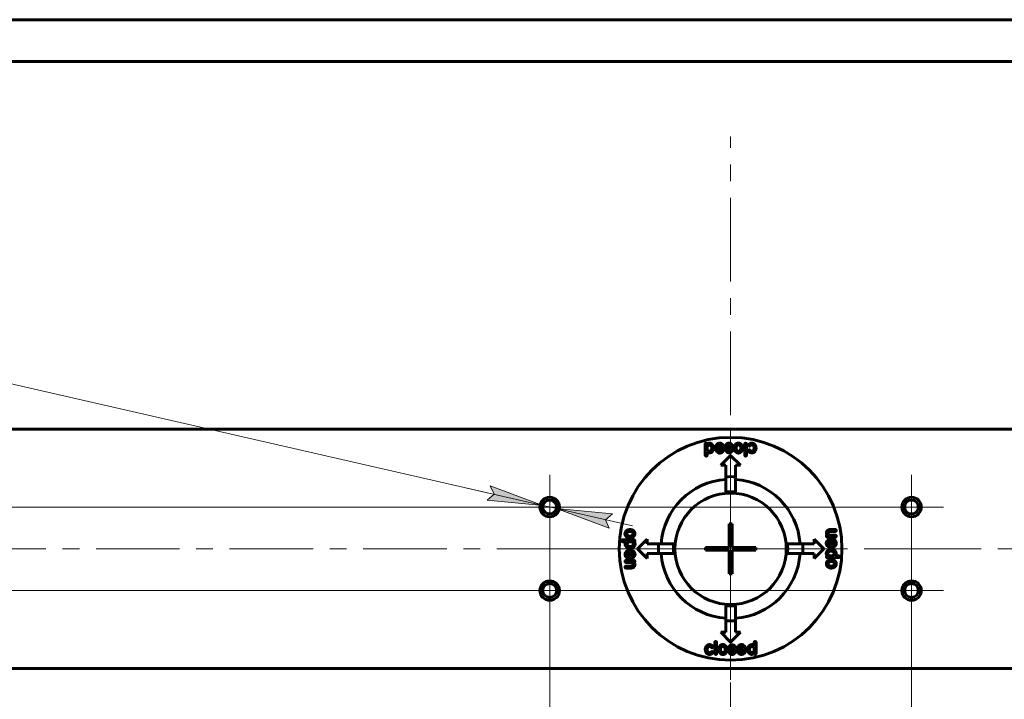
# Model space of a CAD drawing. Header units: millimetres. Extents: x 0 to 841, y 0 to 594.
# Tile 4 of 26: x 183 to 271, y 112 to 173. Entities that reach past the tile are written whole.
import ezdxf

# ---------------------------------------------------------------- set-up
doc = ezdxf.new("R2010")
doc.units = ezdxf.units.MM
for name, pattern in [('K5LT_AXLED', [12, 7.5, -1.5, 1.5, -1.5]), ('K5LT_BASIC', [0]), ('K5LT_THIN', [0])]:
    doc.linetypes.add(name, pattern=pattern)
doc.layers.add('Системный слой', color=7, linetype='Continuous')
doc.layers.add('Системный слой (1)', color=251, linetype='Continuous', true_color=0x6c6c6c)
doc.styles.add('KDIMTEXTSTYLE', font='txt', dxfattribs={"width": 0.96, "oblique": 15, "height": 5})
doc.styles.add('KTEXTSTYLE', font='txt', dxfattribs={"width": 0.96, "height": 5})
doc.dimstyles.new('KDIMSTYLE (0.25)', dxfattribs={"dimtxt": 5, "dimasz": 1, "dimexe": 2, "dimexo": 0, "dimgap": 1, "dimtad": 1, "dimlfac": 4, "dimtxsty": 'KDIMTEXTSTYLE', "dimsah": 1, "dimcen": 0, "dimdle": 1, "dimadec": 0, "dimazin": 0, "dimtfac": 0.667, "dimtmove": 0, "dimatfit": 3, "dimfxl": 1, "dimtvp": 1, "dimtolj": 1, "dimtzin": 0, "dimarcsym": 0})

# ---------------------------------------------------------------- blocks, each defined once
blk = doc.blocks.new('U60')
at = {"layer": 'Системный слой (1)', "color": 30, "linetype": 'K5LT_AXLED', "lineweight": 18, "true_color": 0xff8000}
for q in [(230.19, 130.954), (227.315, 121.454), (233.065, 121.454), (230.19, 118.579)]:
    blk.add_line((230.19, 121.454), q, dxfattribs=at)
blk = doc.blocks.new('U61')
at = {"layer": 'Системный слой (1)', "color": 30, "linetype": 'K5LT_AXLED', "lineweight": 18, "true_color": 0xff8000}
for q in [(230.19, 131.829), (227.315, 128.954), (252.19, 128.954), (230.19, 126.079)]:
    blk.add_line((230.19, 128.954), q, dxfattribs=at)
blk = doc.blocks.new('U62')
at = {"layer": 'Системный слой (1)', "color": 30, "linetype": 'K5LT_AXLED', "lineweight": 18, "true_color": 0xff8000}
for q in [(246.44, 162.204), (226.065, 125.204), (266.815, 125.204), (246.44, 81.704)]:
    blk.add_line((246.44, 125.204), q, dxfattribs=at)
blk = doc.blocks.new('U63')
at = {"layer": 'Системный слой (1)', "color": 30, "linetype": 'K5LT_AXLED', "lineweight": 18, "true_color": 0xff8000}
for q in [(262.69, 124.329), (240.69, 121.454), (265.565, 121.454), (262.69, 118.579)]:
    blk.add_line((262.69, 121.454), q, dxfattribs=at)
blk = doc.blocks.new('U64')
at = {"layer": 'Системный слой (1)', "color": 30, "linetype": 'K5LT_AXLED', "lineweight": 18, "true_color": 0xff8000}
for q in [(262.69, 131.829), (259.815, 128.954), (265.565, 128.954), (262.69, 119.454)]:
    blk.add_line((262.69, 128.954), q, dxfattribs=at)
blk = doc.blocks.new('D9')
at = {"layer": 'Системный слой (1)'}
for points in [[(229.58, 129.094), (224.853, 130.85), (225.194, 130.097), (224.559, 129.566)], [(235.186, 127.812), (235.82, 128.342), (230.799, 128.815), (235.526, 127.059)]]:
    blk.add_hatch(color=7, dxfattribs=at).paths.add_polyline_path(points)
at = {"layer": 'Системный слой (1)', "color": 7, "linetype": 'K5LT_THIN', "lineweight": 18}
for p, q in [((127.412, 152.454), (96.854, 152.454)), ((229.58, 129.094), (127.412, 152.454)), ((229.58, 129.094), (222.756, 130.654)), ((225.194, 130.097), (224.559, 129.566)), ((229.58, 129.094), (224.853, 130.85)), ((224.853, 130.85), (225.194, 130.097)), ((224.559, 129.566), (229.58, 129.094)), ((230.799, 128.815), (229.58, 129.094)), ((230.799, 128.815), (235.526, 127.059)), ((235.82, 128.342), (230.799, 128.815)), ((230.799, 128.815), (237.623, 127.255)), ((235.186, 127.812), (235.82, 128.342)), ((235.526, 127.059), (235.186, 127.812))]:
    blk.add_line(p, q, dxfattribs=at)
blk.add_wipeout([(98.854, 153.454), (98.854, 160.836), (124.35, 160.836), (124.35, 153.454)]).dxf.layer = 'Системный слой (1)'
at = {"layer": 'Системный слой (1)', "color": 7, "char_height": 5, "attachment_point": 1, "style": 'KTEXTSTYLE'}
for s, insert in [('\\fArial|b0|c204|p34;\\H5.0;\\W1.000;\\Q15;\\fGOST Type AU|b0|i0|c204|p34;\\Q15;\\W0.960;4 отв. ', (98.854, 160.042)), ('\\fArial|b0|c204|p34;\\H5.0;\\W1.000;\\Q15;\\fGOST Type AU|b0|i0|c204|p34;\\Q15;\\W0.960;M', (116.845, 160.042)), ('\\fArial|b0|c204|p34;\\H5.0;\\W1.000;\\Q15;\\fGOST Type AU|b0|i0|c204|p34;\\Q15;\\W0.960;5', (120.814, 160.042))]:
    blk.add_mtext(s, dxfattribs=dict(at, insert=insert))
blk = doc.blocks.new('KDIMARROW_01')
at = {"layer": 'Системный слой'}
blk.add_hatch(color=0, dxfattribs=at).paths.add_polyline_path([(0, 0), (-5, 0.658), (-4.5, 0), (-5, -0.658)])
at = {"layer": 'Системный слой', "color": 0, "linetype": 'K5LT_THIN', "lineweight": 18}
for p, q in [((-4.5, 0), (-5, 0.658)), ((-5, 0.658), (0, 0)), ((0, 0), (-5, -0.658)), ((-5, -0.658), (-4.5, 0))]:
    blk.add_line(p, q, dxfattribs=at)
at = {"layer": 'Системный слой (1)', "color": 0, "linetype": 'K5LT_THIN', "lineweight": 18}
blk.add_line((696.625, 287.981), (696.375, 287.981), dxfattribs=at)
blk = doc.blocks.new('D10')
at = {"layer": 'Системный слой (1)'}
blk.add_hatch(color=7, dxfattribs=at).paths.add_polyline_path([(122.821, 116.454), (122.163, 121.454), (121.505, 116.454), (122.163, 116.954)])
at = {"layer": 'Системный слой (1)', "color": 7, "linetype": 'K5LT_THIN', "lineweight": 18}
for p, q in [((122.163, 128.954), (122.163, 143.86)), ((122.163, 128.954), (122.163, 135.954)), ((122.163, 128.954), (122.821, 133.954)), ((122.821, 133.954), (122.163, 133.454)), ((262.69, 128.954), (120.163, 128.954)), ((122.163, 128.954), (122.163, 121.454)), ((262.69, 121.454), (120.163, 121.454)), ((122.163, 121.454), (121.505, 116.454)), ((122.821, 116.454), (122.163, 121.454)), ((122.163, 121.454), (122.163, 114.454)), ((121.505, 116.454), (122.163, 116.954)), ((122.163, 116.954), (122.821, 116.454))]:
    blk.add_line(p, q, dxfattribs=at)
blk.add_wipeout([(121.163, 133.954), (113.781, 133.954), (113.781, 141.543), (121.163, 141.543)]).dxf.layer = 'Системный слой (1)'
at = {"layer": 'Системный слой (1)'}
blk.add_hatch(color=7, dxfattribs=at).paths.add_polyline_path([(122.163, 128.954), (122.821, 133.954), (122.163, 133.454), (121.505, 133.954)])
at = {"layer": 'Системный слой (1)', "color": 7, "linetype": 'K5LT_THIN', "lineweight": 18}
for p, q in [((122.163, 133.454), (121.505, 133.954)), ((121.505, 133.954), (122.163, 128.954))]:
    blk.add_line(p, q, dxfattribs=at)
at = {"layer": 'Системный слой (1)', "color": 7, "insert": (114.576, 133.954), "char_height": 5, "attachment_point": 1, "rotation": 90, "style": 'KTEXTSTYLE'}
blk.add_mtext('\\fArial|b0|c204|p34;\\H5.0;\\W1.000;\\Q15;\\fGOST Type AU|b0|i0|c204|p34;\\Q15;\\W0.960;30', dxfattribs=at)
blk = doc.blocks.new('D11')
at = {"layer": 'Системный слой (1)'}
for points in [[(235.19, 60.334), (234.69, 60.992), (235.19, 61.65), (230.19, 60.992)], [(262.69, 60.992), (257.69, 61.65), (258.19, 60.992), (257.69, 60.334)]]:
    blk.add_hatch(color=7, dxfattribs=at).paths.add_polyline_path(points)
at = {"layer": 'Системный слой (1)', "color": 7, "linetype": 'K5LT_THIN', "lineweight": 18}
for p, q in [((230.19, 121.454), (230.19, 58.992)), ((262.69, 121.454), (262.69, 58.992)), ((230.19, 60.992), (235.19, 61.65)), ((235.19, 61.65), (234.69, 60.992)), ((258.19, 60.992), (257.69, 61.65)), ((257.69, 61.65), (262.69, 60.992)), ((235.19, 60.334), (230.19, 60.992)), ((230.19, 60.992), (262.69, 60.992)), ((234.69, 60.992), (235.19, 60.334)), ((262.69, 60.992), (257.69, 60.334)), ((257.69, 60.334), (258.19, 60.992))]:
    blk.add_line(p, q, dxfattribs=at)
blk.add_wipeout([(241.429, 61.992), (241.429, 69.374), (251.05, 69.374), (251.05, 61.992)]).dxf.layer = 'Системный слой (1)'
at = {"layer": 'Системный слой (1)', "color": 7, "insert": (241.429, 68.579), "char_height": 5, "attachment_point": 1, "style": 'KTEXTSTYLE'}
blk.add_mtext('\\fArial|b0|c204|p34;\\H5.0;\\W1.000;\\Q15;\\fGOST Type AU|b0|i0|c204|p34;\\Q15;\\W0.960;130', dxfattribs=at)
blk = doc.blocks.new('U65')
at = {"layer": 'Системный слой (1)', "color": 30, "linetype": 'K5LT_AXLED', "lineweight": 18, "true_color": 0xff8000}
for q in [(246.44, 132.204), (239.44, 125.204), (253.44, 125.204), (246.44, 118.204)]:
    blk.add_line((246.44, 125.204), q, dxfattribs=at)

msp = doc.modelspace()

# ---------------------------------------------------------------- linework, layer by layer
at = {"layer": 'Системный слой (1)', "color": 150, "linetype": 'K5LT_BASIC', "lineweight": 60, "true_color": 0x0080ff}
for p, q in [((347.6647, 172.7043), (145.2147, 172.7043)), ((347.6647, 168.9543), (145.2147, 168.9543)), ((347.6647, 135.9543), (145.2147, 135.9543)), ((244.1594, 133.6017), (244.15, 134.5865)), ((245.1443, 134.4689), (245.1443, 134.4774)), ((246.1659, 134.4373), (246.1659, 134.4143)), ((247.1183, 134.526), (247.1635, 134.526)), ((247.6998, 133.6111), (247.6998, 134.6087)), ((247.8618, 134.6002), (247.8618, 133.6247)), ((248.1342, 134.4271), (248.1163, 134.4271)), ((248.3047, 134.6923), (248.3499, 134.6923)), ((248.3772, 134.5345), (248.332, 134.5345)), ((244.3299, 133.8763), (244.3257, 133.8669)), ((244.3257, 133.8669), (244.3257, 133.6017)), ((244.3299, 134.2045), (244.3299, 134.2762)), ((244.7392, 134.2804), (244.7392, 134.254)), ((244.9149, 134.2625), (244.9149, 134.2489)), ((245.1127, 134.1176), (245.0991, 134.2259)), ((245.2338, 134.4015), (245.2116, 134.4015)), ((245.2389, 134.3154), (245.661, 134.3205)), ((245.2747, 134.1363), (245.279, 134.1449)), ((245.4589, 133.7944), (245.4316, 133.7944)), ((245.4947, 133.9607), (245.4589, 133.9607)), ((245.5647, 132.7043), (246.4397, 133.5793)), ((245.661, 134.1449), (245.6567, 134.1227)), ((245.661, 134.3205), (245.661, 134.3248)), ((246.0303, 134.0008), (246.0303, 134.028)), ((246.0934, 134.0775), (246.107, 134.0775)), ((246.4259, 134.0417), (246.4259, 134.0502)), ((246.4397, 133.5793), (247.3147, 132.7043)), ((246.5385, 134.41), (246.5163, 134.41)), ((246.5931, 134.0681), (246.5931, 134.0187)), ((246.7636, 134.2566), (246.7585, 134.2787)), ((248.0395, 133.9956), (248.0395, 134.0093)), ((248.3635, 133.8064), (248.3141, 133.8064)), ((248.332, 133.9684), (248.3593, 133.9684)), ((246.0022, 132.7043), (245.5647, 132.7043)), ((246.0022, 131.668), (246.0022, 132.7043)), ((246.8772, 132.7043), (246.8772, 131.668)), ((247.3147, 132.7043), (246.8772, 132.7043)), ((246.0022, 130.3106), (246.0022, 131.668)), ((246.8772, 131.668), (246.8772, 130.3106)), ((246.3147, 127.4543), (246.3147, 125.3293)), ((246.5647, 127.4543), (246.3147, 127.4543)), ((246.5647, 125.3293), (246.5647, 127.4543)), ((237.1179, 126.5279), (237.1179, 126.5731)), ((255.0383, 126.5991), (255.0383, 126.6485)), ((255.3888, 126.9316), (255.8339, 126.9359)), ((255.8339, 126.756), (255.735, 126.756)), ((236.6635, 125.9156), (236.6635, 125.9199)), ((236.7402, 126.0009), (237.7694, 126.0051)), ((236.9653, 125.8346), (236.7939, 125.8346)), ((236.9559, 125.6052), (236.9559, 125.6189)), ((236.9875, 125.8389), (236.9653, 125.8346)), ((237.1435, 125.6231), (237.1435, 125.6411)), ((237.3874, 126.1732), (237.3652, 126.1681)), ((237.4266, 125.8389), (237.4624, 125.8389)), ((237.7694, 125.844), (237.7694, 125.8389)), ((237.8367, 125.9514), (237.8367, 125.9156)), ((238.0647, 125.2043), (238.9397, 126.0793)), ((238.9397, 126.0793), (238.9397, 125.6418)), ((238.9397, 125.6418), (239.9759, 125.6418)), ((239.9759, 125.6418), (241.3334, 125.6418)), ((251.546, 125.6418), (252.9034, 125.6418)), ((252.9034, 125.6418), (253.9397, 125.6418)), ((253.9397, 125.6418), (253.9397, 126.0793)), ((253.9397, 126.0793), (254.8147, 125.2043)), ((255.0298, 125.7054), (255.0298, 125.7327)), ((255.0341, 126.3203), (255.0341, 126.3518)), ((255.0963, 126.4234), (255.1014, 126.4234)), ((255.1014, 126.4234), (255.1014, 126.4328)), ((255.8475, 126.2529), (255.1142, 126.2529)), ((255.1961, 125.6696), (255.1961, 125.7054)), ((255.353, 126.0516), (255.4613, 126.0653)), ((255.3572, 126.4234), (255.8296, 126.4277)), ((255.3717, 125.8896), (255.3803, 125.8854)), ((255.5508, 125.9254), (255.5559, 125.5034)), ((255.6369, 125.9305), (255.6369, 125.9527)), ((255.7043, 126.0201), (255.7128, 126.0201)), ((255.9234, 126.3424), (255.9234, 126.3382)), ((237.3234, 124.9052), (237.3192, 124.9052)), ((237.3285, 124.4831), (237.3234, 124.9052)), ((237.4232, 125.2548), (237.3558, 125.2548)), ((237.4957, 125.2642), (237.4232, 125.2548)), ((237.4991, 124.9052), (237.5212, 124.9009)), ((237.6832, 124.7389), (237.6832, 124.7031)), ((237.8495, 124.7031), (237.8495, 124.6758)), ((238.9397, 124.3293), (238.0647, 125.2043)), ((239.9759, 124.7668), (238.9397, 124.7668)), ((238.9397, 124.7668), (238.9397, 124.3293)), ((241.3334, 124.7668), (239.9759, 124.7668)), ((246.3147, 125.3293), (244.1897, 125.3293)), ((244.1897, 125.3293), (244.1897, 125.0793)), ((244.1897, 125.0793), (246.3147, 125.0793)), ((246.3147, 125.0793), (246.3147, 122.9543)), ((248.6897, 125.3293), (246.5647, 125.3293)), ((246.5647, 125.0793), (248.6897, 125.0793)), ((246.5647, 122.9543), (246.5647, 125.0793)), ((248.6897, 125.0793), (248.6897, 125.3293)), ((252.9034, 124.7668), (251.546, 124.7668)), ((253.9397, 124.7668), (252.9034, 124.7668)), ((254.8147, 125.2043), (253.9397, 124.3293)), ((253.9397, 124.3293), (253.9397, 124.7668)), ((255.3803, 125.5034), (255.3581, 125.5076)), ((255.3837, 125.1443), (255.4561, 125.1537)), ((255.4561, 125.1537), (255.5235, 125.1537)), ((255.5559, 125.5034), (255.5602, 125.5034)), ((255.7358, 124.7854), (255.7358, 124.7675)), ((255.9234, 124.8033), (255.9234, 124.7896)), ((236.9559, 124.0661), (236.9559, 124.0703)), ((237.0318, 124.1556), (237.7651, 124.1556)), ((237.5221, 123.9851), (237.0497, 123.9808)), ((237.1751, 124.3884), (237.1665, 124.3884)), ((237.2424, 124.478), (237.2424, 124.4558)), ((237.5263, 124.3569), (237.4181, 124.3433)), ((237.5076, 124.5189), (237.4991, 124.5232)), ((237.783, 123.9851), (237.7779, 123.9851)), ((237.7779, 123.9851), (237.7779, 123.9757)), ((237.8452, 124.0883), (237.8452, 124.0567)), ((255.0426, 124.4571), (255.0426, 124.4929)), ((255.11, 124.5645), (255.11, 124.5696)), ((256.1391, 124.4076), (255.11, 124.4034)), ((255.4527, 124.5696), (255.4169, 124.5696)), ((255.492, 124.2354), (255.5141, 124.2405)), ((255.7614, 123.8806), (255.7614, 123.8355)), ((255.8919, 124.5696), (255.914, 124.5739)), ((255.914, 124.5739), (256.0854, 124.5739)), ((256.2159, 124.4929), (256.2159, 124.4886)), ((237.0454, 123.6525), (237.1444, 123.6525)), ((237.4905, 123.4769), (237.0454, 123.4726)), ((237.841, 123.8094), (237.841, 123.76)), ((246.3147, 122.9543), (246.5647, 122.9543)), ((246.0022, 118.7405), (246.0022, 120.098)), ((246.8772, 120.098), (246.8772, 118.7405)), ((246.0022, 117.7043), (246.0022, 118.7405)), ((246.8772, 118.7405), (246.8772, 117.7043)), ((246.4397, 116.8293), (245.5647, 117.7043)), ((245.5647, 117.7043), (246.0022, 117.7043)), ((247.3147, 117.7043), (246.4397, 116.8293)), ((246.8772, 117.7043), (247.3147, 117.7043)), ((245.0176, 115.8083), (245.0176, 116.7838)), ((245.1796, 116.7974), (245.1796, 115.7998)), ((248.5536, 116.5416), (248.5536, 116.8068)), ((248.7199, 116.8068), (248.7293, 115.822)), ((244.5021, 115.874), (244.5473, 115.874)), ((244.5158, 116.6022), (244.5652, 116.6022)), ((244.5473, 116.4402), (244.52, 116.4402)), ((244.7451, 115.9814), (244.763, 115.9814)), ((244.8398, 116.4129), (244.8398, 116.3992)), ((245.761, 115.8825), (245.7158, 115.8825)), ((246.1157, 116.152), (246.1208, 116.1298)), ((246.2863, 116.3404), (246.2863, 116.3899)), ((246.3408, 115.9985), (246.363, 115.9985)), ((246.4534, 116.3668), (246.4534, 116.3583)), ((246.7134, 115.9712), (246.7134, 115.9942)), ((246.7859, 116.331), (246.7723, 116.331)), ((246.849, 116.4078), (246.849, 116.3805)), ((247.2183, 116.2637), (247.2226, 116.2858)), ((247.6404, 116.0931), (247.2183, 116.088)), ((247.2183, 116.088), (247.2183, 116.0837)), ((247.3846, 116.4478), (247.4204, 116.4478)), ((247.4204, 116.6141), (247.4477, 116.6141)), ((247.6046, 116.2722), (247.6003, 116.2637)), ((247.6455, 116.007), (247.6677, 116.007)), ((247.735, 115.9397), (247.735, 115.9311)), ((247.7666, 116.2909), (247.7802, 116.1827)), ((247.9645, 116.146), (247.9645, 116.1596)), ((248.1401, 116.1281), (248.1401, 116.1545)), ((248.5494, 116.5323), (248.5536, 116.5416)), ((248.5494, 116.204), (248.5494, 116.1323)), ((244.5746, 115.7163), (244.5294, 115.7163)), ((347.6647, 114.4543), (145.2147, 114.4543))]:
    msp.add_line(p, q, dxfattribs=at)
at = {"layer": 'Системный слой (1)', "color": 30, "linetype": 'K5LT_AXLED', "lineweight": 18, "true_color": 0xff8000}
for p, q in [((246.4397, 135.9543), (246.4397, 112.8293)), ((262.6897, 128.9543), (230.1897, 128.9543)), ((129.4397, 125.2043), (363.4397, 125.2043)), ((230.1897, 121.4543), (262.6897, 121.4543))]:
    msp.add_line(p, q, dxfattribs=at)
at = {"layer": 'Системный слой (1)', "color": 150, "linetype": 'K5LT_BASIC', "lineweight": 60, "true_color": 0x0080ff}
for centre, radius in [((246.4397, 125.2043), 10), ((246.4397, 125.2043), 5), ((230.1897, 128.9543), 0.875), ((230.1897, 128.9543), 0.625), ((262.6897, 128.9543), 0.875), ((262.6897, 128.9543), 0.625), ((230.1897, 121.4543), 0.875), ((230.1897, 121.4543), 0.625), ((262.6897, 121.4543), 0.875), ((262.6897, 121.4543), 0.625)]:
    msp.add_circle(centre, radius, dxfattribs=at)
for radius, start, end in [(6.25, 94.013987, 175.986013), (6.4786, 86.12784, 93.87216), (6.25, 4.013987, 85.986013), (5.125, 85.102937, 94.897063), (6.4786, 176.12784, 183.87216), (5.125, 175.102937, 184.897063), (5.125, 355.102937, 4.897063), (6.4786, 356.12784, 3.87216), (6.25, 184.013987, 265.986013), (6.25, 274.013987, 355.986013), (5.125, 265.102937, 274.897063), (6.4786, 266.12784, 273.87216)]:
    msp.add_arc((246.4397, 125.2043), radius, start, end, dxfattribs=at)
for points in [[(244.2353, 134.6812), (244.15, 134.6812), (244.15, 134.5865)], [(244.2404, 134.6854), (244.2353, 134.6854), (244.2353, 134.6812)], [(244.3299, 134.6087), (244.2907, 134.6854), (244.2404, 134.6854)], [(244.5371, 134.6854), (244.4178, 134.6761), (244.3299, 134.6087)], [(244.5593, 134.5192), (244.3623, 134.5192), (244.3299, 134.2762)], [(244.7614, 134.6044), (244.6523, 134.6854), (244.5371, 134.6854)], [(244.636, 134.4876), (244.5874, 134.5192), (244.5593, 134.5192)], [(244.7392, 134.2804), (244.7392, 134.4015), (244.636, 134.4876)], [(244.9149, 134.2625), (244.9149, 134.4689), (244.7614, 134.6044)], [(245.2432, 134.6172), (245.1443, 134.5388), (245.1443, 134.4774)], [(245.1443, 134.4689), (245.1554, 134.4126), (245.2116, 134.4015)], [(245.2338, 134.4015), (245.2568, 134.4015), (245.2969, 134.4416)], [(245.4862, 134.6889), (245.3293, 134.6889), (245.2432, 134.6172)], [(245.2969, 134.4416), (245.354, 134.5269), (245.4632, 134.5269)], [(245.4632, 134.5269), (245.6124, 134.5269), (245.661, 134.3248)], [(245.8051, 134.4458), (245.6798, 134.6889), (245.4862, 134.6889)], [(245.8409, 134.2395), (245.8324, 134.3333), (245.8051, 134.4458)], [(246.1292, 134.6488), (245.9945, 134.5533), (245.9945, 134.4237)], [(246.3185, 134.6931), (246.2392, 134.6931), (246.1292, 134.6488)], [(246.1659, 134.4373), (246.1659, 134.5158), (246.3049, 134.5362)], [(246.3049, 134.5362), (246.3927, 134.5192), (246.4311, 134.4868)], [(246.5564, 134.5806), (246.4362, 134.6931), (246.3185, 134.6931)], [(246.4311, 134.4868), (246.4831, 134.41), (246.5163, 134.41)], [(246.5385, 134.41), (246.5888, 134.41), (246.6059, 134.4868)], [(246.6059, 134.4868), (246.6059, 134.5192), (246.5564, 134.5806)], [(246.912, 134.6164), (246.7585, 134.4544), (246.7585, 134.2787)], [(247.1414, 134.6965), (247.0126, 134.6965), (246.912, 134.6164)], [(247.1183, 134.526), (247.0092, 134.526), (246.9436, 134.3555)], [(247.456, 134.5123), (247.3281, 134.6965), (247.1414, 134.6965)], [(247.352, 134.2293), (247.352, 134.4808), (247.1635, 134.526)], [(247.5234, 134.2293), (247.5234, 134.3904), (247.456, 134.5123)], [(247.7765, 134.6854), (247.7194, 134.6854), (247.6998, 134.6087)], [(247.8618, 134.6002), (247.8618, 134.671), (247.7765, 134.6854)], [(248.1384, 134.6292), (248.0447, 134.5507), (248.0447, 134.5038)], [(248.0447, 134.5038), (248.0626, 134.4271), (248.1163, 134.4271)], [(248.1342, 134.4271), (248.1529, 134.4271), (248.1794, 134.4493)], [(248.3047, 134.6923), (248.2348, 134.6923), (248.1384, 134.6292)], [(248.1794, 134.4493), (248.2536, 134.5345), (248.332, 134.5345)], [(248.5256, 134.6471), (248.407, 134.6923), (248.3499, 134.6923)], [(248.3772, 134.5345), (248.552, 134.468), (248.552, 134.2566)], [(248.7183, 134.2293), (248.7183, 134.5303), (248.5256, 134.6471)], [(244.1594, 133.6017), (244.1594, 133.5437), (244.2353, 133.5258)], [(244.2353, 133.5258), (244.3257, 133.5386), (244.3257, 133.6017)], [(244.3299, 134.2045), (244.3299, 134.0894), (244.4289, 134.011)], [(244.3299, 133.8763), (244.4075, 133.8208), (244.5005, 133.8089)], [(244.4289, 134.011), (244.4638, 133.9837), (244.5235, 133.9701)], [(244.5005, 133.8089), (244.6625, 133.8089), (244.7529, 133.8763)], [(244.5235, 133.9701), (244.7017, 133.9701), (244.735, 134.2045)], [(244.735, 134.2045), (244.7392, 134.2045), (244.7392, 134.254)], [(244.7529, 133.8763), (244.9149, 134.0289), (244.9149, 134.2489)], [(245.2389, 134.3154), (245.0991, 134.3154), (245.0991, 134.2259)], [(245.1127, 134.1176), (245.1468, 133.9854), (245.2432, 133.8839)], [(245.2432, 133.8839), (245.3634, 133.7944), (245.4316, 133.7944)], [(245.2747, 134.1363), (245.3336, 133.9607), (245.4589, 133.9607)], [(245.6474, 134.1491), (245.5459, 134.1491), (245.279, 134.1449)], [(245.4589, 133.7944), (245.5732, 133.7944), (245.6704, 133.8575)], [(245.4947, 133.9607), (245.5936, 133.9607), (245.6567, 134.1227)], [(245.661, 134.1449), (245.6525, 134.1491), (245.6474, 134.1491)], [(245.6704, 133.8575), (245.8409, 134.0025), (245.8409, 134.2395)], [(245.9945, 134.4237), (245.9945, 134.3589), (246.0354, 134.2975)], [(246.0934, 134.0775), (246.0576, 134.0775), (246.0303, 134.028)], [(246.0303, 134.0008), (246.0661, 133.8507), (246.3142, 133.8166)], [(246.0354, 134.2975), (246.0763, 134.2199), (246.2963, 134.1628)], [(246.2239, 134.0008), (246.1454, 134.0775), (246.107, 134.0775)], [(246.3637, 134.3154), (246.1659, 134.3504), (246.1659, 134.4143)], [(246.3185, 133.9786), (246.2733, 133.9786), (246.2239, 134.0008)], [(246.2963, 134.1628), (246.4259, 134.1329), (246.4259, 134.0502)], [(246.3142, 133.8166), (246.3637, 133.8149), (246.3901, 133.8208)], [(246.4259, 134.0417), (246.4021, 133.9786), (246.3185, 133.9786)], [(246.5931, 134.0681), (246.5931, 134.231), (246.3637, 134.3154)], [(246.3901, 133.8208), (246.4583, 133.843), (246.4984, 133.8754)], [(246.4984, 133.8754), (246.5734, 133.9291), (246.5931, 134.0187)], [(246.7636, 134.2566), (246.7585, 134.2566), (246.7585, 134.2523)], [(246.7585, 134.2523), (246.7585, 134.2455), (246.7722, 134.144)], [(246.7722, 134.144), (246.866, 133.8021), (247.1499, 133.8021)], [(246.9436, 134.3555), (246.9342, 134.2907), (246.9299, 134.2787)], [(246.9299, 134.2787), (246.9299, 134.0715), (247.074, 133.9863)], [(247.074, 133.9863), (247.1183, 133.9684), (247.1542, 133.9684)], [(247.1499, 133.8021), (247.2335, 133.8021), (247.3162, 133.843)], [(247.1542, 133.9684), (247.2821, 133.9684), (247.3392, 134.144)], [(247.3162, 133.843), (247.5234, 133.9803), (247.5234, 134.2293)], [(247.3392, 134.144), (247.352, 134.179), (247.352, 134.2293)], [(247.6998, 133.6111), (247.6998, 133.5386), (247.785, 133.5258)], [(247.785, 133.5258), (247.8618, 133.5378), (247.8618, 133.6247)], [(248.1205, 134.0852), (248.0395, 134.0749), (248.0395, 134.0093)], [(248.0395, 133.9956), (248.0395, 133.9462), (248.1478, 133.8652)], [(248.251, 133.9863), (248.1521, 134.0852), (248.1205, 134.0852)], [(248.1478, 133.8652), (248.2194, 133.8183), (248.3141, 133.8064)], [(248.332, 133.9684), (248.303, 133.9684), (248.251, 133.9863)], [(248.5477, 134.2199), (248.5051, 133.9684), (248.3593, 133.9684)], [(248.3635, 133.8064), (248.442, 133.8064), (248.5298, 133.8609)], [(248.5298, 133.8609), (248.7183, 134.0042), (248.7183, 134.2293)], [(248.552, 134.2566), (248.5477, 134.2386), (248.5477, 134.2199)], [(237.1316, 126.8655), (236.9474, 126.7376), (236.9474, 126.5509)], [(236.9474, 126.5509), (236.9474, 126.4221), (237.0275, 126.3215)], [(237.4146, 126.7615), (237.1631, 126.7615), (237.1179, 126.5731)], [(237.1179, 126.5279), (237.1179, 126.4187), (237.2885, 126.3531)], [(237.4146, 126.9329), (237.2535, 126.9329), (237.1316, 126.8655)], [(237.3652, 126.3394), (237.5724, 126.3394), (237.6577, 126.4835)], [(237.8009, 126.7257), (237.6636, 126.9329), (237.4146, 126.9329)], [(237.4999, 126.7487), (237.465, 126.7615), (237.4146, 126.7615)], [(237.6756, 126.5637), (237.6756, 126.6916), (237.4999, 126.7487)], [(237.4999, 126.1817), (237.8418, 126.2755), (237.8418, 126.5594)], [(237.6577, 126.4835), (237.6756, 126.5279), (237.6756, 126.5637)], [(237.8418, 126.5594), (237.8418, 126.643), (237.8009, 126.7257)], [(255.1637, 126.8779), (255.0383, 126.7696), (255.0383, 126.6485)], [(255.0383, 126.5991), (255.0383, 126.524), (255.1014, 126.4328)], [(255.3888, 126.9316), (255.2652, 126.9316), (255.1637, 126.8779)], [(255.2046, 126.6213), (255.2046, 126.698), (255.2677, 126.7338)], [(255.2856, 126.4507), (255.2046, 126.5445), (255.2046, 126.6213)], [(255.2677, 126.7338), (255.2677, 126.756), (255.735, 126.756)], [(255.9234, 126.8412), (255.9115, 126.9359), (255.8339, 126.9359)], [(255.8339, 126.756), (255.9234, 126.7781), (255.9234, 126.8412)], [(236.7402, 126.0009), (236.6822, 126.0009), (236.6635, 125.9199)], [(236.6635, 125.9156), (236.6635, 125.9045), (236.6771, 125.8755)], [(236.6771, 125.8755), (236.7035, 125.8346), (236.7939, 125.8346)], [(237.0233, 125.8346), (236.9559, 125.7459), (236.9559, 125.6189)], [(236.9559, 125.6052), (236.9559, 125.4953), (237.0548, 125.381)], [(236.9875, 125.8389), (236.9875, 125.8346), (237.0233, 125.8346)], [(237.0275, 126.3215), (237.1895, 126.1681), (237.3652, 126.1681)], [(237.2509, 125.7988), (237.1435, 125.7238), (237.1435, 125.6411)], [(237.1435, 125.6231), (237.1435, 125.462), (237.3771, 125.4168)], [(237.4266, 125.8389), (237.3209, 125.8303), (237.2509, 125.7988)], [(237.2885, 126.3531), (237.3533, 126.3437), (237.3652, 126.3394)], [(237.3874, 126.1732), (237.3874, 126.1681), (237.3916, 126.1681)], [(237.3916, 126.1681), (237.3985, 126.1681), (237.4999, 126.1817)], [(237.7139, 125.6283), (237.7139, 125.8005), (237.4624, 125.8389)], [(237.7054, 125.5609), (237.7139, 125.6138), (237.7139, 125.6283)], [(237.7199, 125.3537), (237.8555, 125.4799), (237.8555, 125.6283)], [(237.8367, 125.9514), (237.8018, 126.0051), (237.7694, 126.0051)], [(237.7694, 125.844), (237.8239, 125.844), (237.8367, 125.9156)], [(237.8555, 125.6283), (237.8555, 125.7434), (237.7694, 125.8389)], [(255.1193, 125.9212), (255.0298, 125.8009), (255.0298, 125.7327)], [(255.0298, 125.7054), (255.0298, 125.5912), (255.0929, 125.494)], [(255.0963, 126.4234), (255.0341, 126.3936), (255.0341, 126.3518)], [(255.0341, 126.3203), (255.0631, 126.2529), (255.1142, 126.2529)], [(255.353, 126.0516), (255.2208, 126.0175), (255.1193, 125.9212)], [(255.3717, 125.8896), (255.1961, 125.8308), (255.1961, 125.7054)], [(255.1961, 125.6696), (255.1961, 125.5707), (255.3581, 125.5076)], [(255.3572, 126.4234), (255.3078, 126.4234), (255.2856, 126.4507)], [(255.3845, 125.517), (255.3845, 125.6185), (255.3803, 125.8854)], [(255.5508, 125.9254), (255.5508, 126.0653), (255.4613, 126.0653)], [(255.7623, 125.7012), (255.7623, 125.552), (255.5602, 125.5034)], [(255.7043, 126.0201), (255.648, 126.009), (255.6369, 125.9527)], [(255.6369, 125.9305), (255.6369, 125.9075), (255.677, 125.8674)], [(255.677, 125.8674), (255.7623, 125.8103), (255.7623, 125.7012)], [(255.6812, 125.3593), (255.9243, 125.4846), (255.9243, 125.6782)], [(255.8526, 125.9212), (255.7742, 126.0201), (255.7128, 126.0201)], [(255.9234, 126.3424), (255.9234, 126.42), (255.8296, 126.4277)], [(255.8475, 126.2529), (255.885, 126.2529), (255.9191, 126.3066)], [(255.9243, 125.6782), (255.9243, 125.8351), (255.8526, 125.9212)], [(255.9191, 126.3066), (255.9234, 126.316), (255.9234, 126.3382)], [(237.1981, 125.0493), (236.9551, 124.9239), (236.9551, 124.7304)], [(236.9551, 124.7304), (236.9551, 124.5735), (237.0267, 124.4874)], [(237.0548, 125.381), (237.2219, 125.2548), (237.3558, 125.2548)], [(237.1171, 124.7073), (237.1171, 124.8566), (237.3192, 124.9052)], [(237.2023, 124.5411), (237.1171, 124.5982), (237.1171, 124.7073)], [(237.4044, 125.0851), (237.3106, 125.0765), (237.1981, 125.0493)], [(237.3771, 125.4168), (237.6346, 125.4168), (237.7054, 125.5609)], [(237.7864, 124.9145), (237.6415, 125.0851), (237.4044, 125.0851)], [(237.4991, 124.9052), (237.4948, 124.8966), (237.4948, 124.8915)], [(237.4948, 124.8915), (237.4948, 124.79), (237.4991, 124.5232)], [(237.4957, 125.2642), (237.6321, 125.2974), (237.7199, 125.3537)], [(237.5076, 124.5189), (237.6832, 124.5777), (237.6832, 124.7031)], [(237.6832, 124.7389), (237.6832, 124.8378), (237.5212, 124.9009)], [(237.8495, 124.7031), (237.8495, 124.8173), (237.7864, 124.9145)], [(255.1594, 125.0548), (255.0238, 124.9286), (255.0238, 124.7803)], [(255.0238, 124.7803), (255.0238, 124.6651), (255.11, 124.5696)], [(255.0929, 125.494), (255.2379, 125.3235), (255.4749, 125.3235)], [(255.3837, 125.1443), (255.2472, 125.1111), (255.1594, 125.0548)], [(255.1739, 124.8476), (255.1654, 124.7947), (255.1654, 124.7803)], [(255.1654, 124.7803), (255.1654, 124.608), (255.4169, 124.5696)], [(255.5022, 124.9917), (255.2447, 124.9917), (255.1739, 124.8476)], [(255.3803, 125.5034), (255.3845, 125.5119), (255.3845, 125.517)], [(255.4749, 125.3235), (255.5687, 125.332), (255.6812, 125.3593)], [(255.7358, 124.7854), (255.7358, 124.9465), (255.5022, 124.9917)], [(255.8245, 125.0275), (255.6574, 125.1537), (255.5235, 125.1537)], [(255.6284, 124.6097), (255.7358, 124.6848), (255.7358, 124.7675)], [(255.9234, 124.8033), (255.9234, 124.9133), (255.8245, 125.0275)], [(255.856, 124.5739), (255.9234, 124.6626), (255.9234, 124.7896)], [(236.9602, 124.1019), (236.9559, 124.0925), (236.9559, 124.0703)], [(236.9559, 124.0661), (236.9559, 123.9885), (237.0497, 123.9808)], [(237.0318, 124.1556), (236.9943, 124.1556), (236.9602, 124.1019)], [(237.0267, 124.4874), (237.1051, 124.3884), (237.1665, 124.3884)], [(237.1751, 124.3884), (237.2313, 124.3995), (237.2424, 124.4558)], [(237.2424, 124.478), (237.2424, 124.501), (237.2023, 124.5411)], [(237.3285, 124.4831), (237.3285, 124.3433), (237.4181, 124.3433)], [(237.5221, 123.9851), (237.5715, 123.9851), (237.5937, 123.9578)], [(237.5263, 124.3569), (237.6585, 124.391), (237.76, 124.4874)], [(237.5937, 123.9578), (237.6747, 123.864), (237.6747, 123.7873)], [(237.76, 124.4874), (237.8495, 124.6076), (237.8495, 124.6758)], [(237.8452, 124.0883), (237.8163, 124.1556), (237.7651, 124.1556)], [(237.841, 123.8094), (237.841, 123.8845), (237.7779, 123.9757)], [(237.783, 123.9851), (237.8452, 124.0149), (237.8452, 124.0567)], [(255.3794, 124.2268), (255.0375, 124.133), (255.0375, 123.8491)], [(255.0375, 123.8491), (255.0375, 123.7655), (255.0784, 123.6828)], [(255.11, 124.5645), (255.0554, 124.5645), (255.0426, 124.4929)], [(255.0426, 124.4571), (255.0776, 124.4034), (255.11, 124.4034)], [(255.2217, 123.925), (255.2038, 123.8806), (255.2038, 123.8448)], [(255.2038, 123.8448), (255.2038, 123.7169), (255.3794, 123.6598)], [(255.5141, 124.0691), (255.3069, 124.0691), (255.2217, 123.925)], [(255.4877, 124.2405), (255.4809, 124.2405), (255.3794, 124.2268)], [(255.4527, 124.5696), (255.5585, 124.5782), (255.6284, 124.6097)], [(255.4647, 123.647), (255.7162, 123.647), (255.7614, 123.8355)], [(255.492, 124.2354), (255.492, 124.2405), (255.4877, 124.2405)], [(255.8518, 124.087), (255.6898, 124.2405), (255.5141, 124.2405)], [(255.5909, 124.0554), (255.5261, 124.0648), (255.5141, 124.0691)], [(255.7614, 123.8806), (255.7614, 123.9898), (255.5909, 124.0554)], [(255.7478, 123.543), (255.9319, 123.6709), (255.9319, 123.8576)], [(255.9319, 123.8576), (255.9319, 123.9864), (255.8518, 124.087)], [(255.8919, 124.5696), (255.8919, 124.5739), (255.856, 124.5739)], [(256.2022, 124.533), (256.1758, 124.5739), (256.0854, 124.5739)], [(256.1391, 124.4076), (256.1971, 124.4076), (256.2159, 124.4886)], [(256.2159, 124.4929), (256.2159, 124.504), (256.2022, 124.533)], [(237.0454, 123.6525), (236.9559, 123.6304), (236.9559, 123.5673)], [(236.9559, 123.5673), (236.9679, 123.4726), (237.0454, 123.4726)], [(237.6116, 123.6747), (237.6116, 123.6525), (237.1444, 123.6525)], [(237.4905, 123.4769), (237.6142, 123.4769), (237.7156, 123.5306)], [(237.6747, 123.7873), (237.6747, 123.7105), (237.6116, 123.6747)], [(237.7156, 123.5306), (237.841, 123.6389), (237.841, 123.76)], [(255.0784, 123.6828), (255.2157, 123.4756), (255.4647, 123.4756)], [(255.3794, 123.6598), (255.4144, 123.647), (255.4647, 123.647)], [(255.4647, 123.4756), (255.6258, 123.4756), (255.7478, 123.543)], [(245.0943, 116.8827), (245.0176, 116.8708), (245.0176, 116.7838)], [(245.1796, 116.7974), (245.1796, 116.8699), (245.0943, 116.8827)], [(248.644, 116.8827), (248.5536, 116.8699), (248.5536, 116.8068)], [(248.7199, 116.8068), (248.7199, 116.8648), (248.644, 116.8827)], [(244.3495, 116.5476), (244.1611, 116.4043), (244.1611, 116.1792)], [(244.1611, 116.1792), (244.1611, 115.8783), (244.3538, 115.7614)], [(244.3273, 116.152), (244.3316, 116.1699), (244.3316, 116.1886)], [(244.5021, 115.874), (244.3273, 115.9405), (244.3273, 116.152)], [(244.3316, 116.1886), (244.3742, 116.4402), (244.52, 116.4402)], [(244.5158, 116.6022), (244.4373, 116.6022), (244.3495, 116.5476)], [(244.5473, 116.4402), (244.5763, 116.4402), (244.6283, 116.4223)], [(244.7, 115.9593), (244.6258, 115.874), (244.5473, 115.874)], [(244.7315, 116.5433), (244.6599, 116.5902), (244.5652, 116.6022)], [(244.6283, 116.4223), (244.7272, 116.3233), (244.7588, 116.3233)], [(244.7451, 115.9814), (244.7264, 115.9814), (244.7, 115.9593)], [(244.8398, 116.4129), (244.8398, 116.4623), (244.7315, 116.5433)], [(244.7409, 115.7793), (244.8347, 115.8578), (244.8347, 115.9047)], [(244.7588, 116.3233), (244.8398, 116.3336), (244.8398, 116.3992)], [(244.8347, 115.9047), (244.8168, 115.9814), (244.763, 115.9814)], [(245.5632, 116.5655), (245.356, 116.4282), (245.356, 116.1792)], [(245.356, 116.1792), (245.356, 116.0181), (245.4233, 115.8962)], [(245.4233, 115.8962), (245.5512, 115.712), (245.7379, 115.712)], [(245.5401, 116.2645), (245.5273, 116.2296), (245.5273, 116.1792)], [(245.5273, 116.1792), (245.5273, 115.9277), (245.7158, 115.8825)], [(245.7252, 116.4402), (245.5973, 116.4402), (245.5401, 116.2645)], [(245.7294, 116.6064), (245.6459, 116.6064), (245.5632, 116.5655)], [(245.8053, 116.4223), (245.761, 116.4402), (245.7252, 116.4402)], [(246.1071, 116.2645), (246.0134, 116.6064), (245.7294, 116.6064)], [(245.761, 115.8825), (245.8701, 115.8825), (245.9358, 116.0531)], [(245.9494, 116.1298), (245.9494, 116.337), (245.8053, 116.4223)], [(245.9358, 116.0531), (245.9451, 116.1179), (245.9494, 116.1298)], [(245.9673, 115.7921), (246.1208, 115.9541), (246.1208, 116.1298)], [(246.1208, 116.1562), (246.1208, 116.163), (246.1071, 116.2645)], [(246.1157, 116.152), (246.1208, 116.152), (246.1208, 116.1562)], [(246.3408, 115.9985), (246.2905, 115.9985), (246.2735, 115.9217)], [(246.2735, 115.9217), (246.2735, 115.8893), (246.3229, 115.828)], [(246.3809, 116.5331), (246.3059, 116.4794), (246.2863, 116.3899)], [(246.2863, 116.3404), (246.2863, 116.1775), (246.5156, 116.0931)], [(246.4483, 115.9217), (246.3963, 115.9985), (246.363, 115.9985)], [(246.4892, 116.5877), (246.421, 116.5655), (246.3809, 116.5331)], [(246.5745, 115.8723), (246.4866, 115.8893), (246.4483, 115.9217)], [(246.4534, 116.3668), (246.4773, 116.4299), (246.5608, 116.4299)], [(246.583, 116.2458), (246.4534, 116.2756), (246.4534, 116.3583)], [(246.5651, 116.5919), (246.5156, 116.5936), (246.4892, 116.5877)], [(246.5156, 116.0931), (246.7134, 116.0582), (246.7134, 115.9942)], [(246.5608, 116.4299), (246.606, 116.4299), (246.6555, 116.4078)], [(246.849, 116.4078), (246.8132, 116.5578), (246.5651, 116.5919)], [(246.7134, 115.9712), (246.7134, 115.8928), (246.5745, 115.8723)], [(246.8439, 116.111), (246.803, 116.1886), (246.583, 116.2458)], [(246.6555, 116.4078), (246.7339, 116.331), (246.7723, 116.331)], [(246.7501, 115.7597), (246.8848, 115.8552), (246.8848, 115.9848)], [(246.7859, 116.331), (246.8217, 116.331), (246.849, 116.3805)], [(246.8848, 115.9848), (246.8848, 116.0496), (246.8439, 116.111)], [(247.2089, 116.551), (247.0384, 116.4061), (247.0384, 116.169)], [(247.0384, 116.169), (247.0469, 116.0752), (247.0742, 115.9627)], [(247.0742, 115.9627), (247.1996, 115.7197), (247.3931, 115.7197)], [(247.4204, 116.6141), (247.3061, 116.6141), (247.2089, 116.551)], [(247.2183, 116.2637), (247.2268, 116.2594), (247.232, 116.2594)], [(247.4161, 115.8817), (247.2669, 115.8817), (247.2183, 116.0837)], [(247.3846, 116.4478), (247.2857, 116.4478), (247.2226, 116.2858)], [(247.232, 116.2594), (247.3334, 116.2594), (247.6003, 116.2637)], [(247.5824, 115.9669), (247.5253, 115.8817), (247.4161, 115.8817)], [(247.6046, 116.2722), (247.5457, 116.4478), (247.4204, 116.4478)], [(247.6361, 116.5246), (247.5159, 116.6141), (247.4477, 116.6141)], [(247.6455, 116.007), (247.6225, 116.007), (247.5824, 115.9669)], [(247.7666, 116.2909), (247.7325, 116.4231), (247.6361, 116.5246)], [(247.6361, 115.7913), (247.735, 115.8697), (247.735, 115.9311)], [(247.6404, 116.0931), (247.7802, 116.0931), (247.7802, 116.1827)], [(247.735, 115.9397), (247.7239, 115.9959), (247.6677, 116.007)], [(248.1265, 116.5323), (247.9645, 116.3796), (247.9645, 116.1596)], [(247.9645, 116.146), (247.9645, 115.9397), (248.1179, 115.8041)], [(248.3788, 116.5996), (248.2168, 116.5996), (248.1265, 116.5323)], [(248.1444, 116.204), (248.1401, 116.204), (248.1401, 116.1545)], [(248.1401, 116.1281), (248.1401, 116.007), (248.2433, 115.9209)], [(248.3558, 116.4385), (248.1776, 116.4385), (248.1444, 116.204)], [(248.2433, 115.9209), (248.2919, 115.8893), (248.32, 115.8893)], [(248.32, 115.8893), (248.517, 115.8893), (248.5494, 116.1323)], [(248.4505, 116.3975), (248.4155, 116.4248), (248.3558, 116.4385)], [(248.5494, 116.5323), (248.4718, 116.5877), (248.3788, 116.5996)], [(248.5494, 116.204), (248.5494, 116.3191), (248.4505, 116.3975)], [(244.3538, 115.7614), (244.4723, 115.7163), (244.5294, 115.7163)], [(244.5746, 115.7163), (244.6445, 115.7163), (244.7409, 115.7793)], [(245.0176, 115.8083), (245.0176, 115.7376), (245.1028, 115.7231)], [(245.1028, 115.7231), (245.1599, 115.7231), (245.1796, 115.7998)], [(245.7379, 115.712), (245.8667, 115.712), (245.9673, 115.7921)], [(246.3229, 115.828), (246.4431, 115.7154), (246.5608, 115.7154)], [(246.5608, 115.7154), (246.6401, 115.7154), (246.7501, 115.7597)], [(247.3931, 115.7197), (247.55, 115.7197), (247.6361, 115.7913)], [(248.1179, 115.8041), (248.2271, 115.7231), (248.3422, 115.7231)], [(248.3422, 115.7231), (248.4616, 115.7325), (248.5494, 115.7998)], [(248.5494, 115.7998), (248.5886, 115.7231), (248.6389, 115.7231)], [(248.6389, 115.7231), (248.644, 115.7231), (248.644, 115.7273)], [(248.644, 115.7273), (248.7293, 115.7273), (248.7293, 115.822)]]:
    msp.add_open_spline(points, degree=2, dxfattribs=at)

# ---------------------------------------------------------------- block references
at = {"layer": 'Системный слой (1)'}
for name in ['U62', 'U61', 'U64', 'U60', 'U63']:
    msp.add_blockref(name, (0, 0), dxfattribs=at)

# ---------------------------------------------------------------- next in the draw order: dimensions: what is measured, and where the dimension line sits
at = {"layer": 'Системный слой (1)', "color": 7}
dim = msp.add_diameter_dim_2p(p1=(232.6268, 128.397), p2=(227.7526, 129.5115), dimstyle='KDIMSTYLE (0.25)', override={"dimtih": 1, "dimtoh": 1, "dimpost": '\\fGOST Type AU|b0|c204|p34;\\H5.0;\\W0.960;\\Q15;\\fGOST Type AU|b0|i0|c204|p34;\\Q15;4 отв. \\fGOST Type AU|b0|c204|p34;\\H5.0;\\W0.960;\\Q15;М<>', "dimblk1": 'KDIMARROW_01', "dimblk2": 'KDIMARROW_01', "dimclrt": 7, "dimtol": 1, "dimtp": 0, "dimtm": 0, "dimtdec": 5, "dimtmove": 1, "dimatfit": 2, "dimtolj": 1}, dxfattribs=at)
dim.commit()
dim.dimension.update_dxf_attribs({"geometry": 'D9', "text_midpoint": (125.4123, 152.4543), "dimtype": 163})

# ---------------------------------------------------------------- next in the draw order: dimensions: what is measured, and where the dimension line sits
dim = msp.add_linear_dim(base=(122.1631, 128.9543), p1=(262.6897, 121.4543), p2=(262.6897, 128.9543), angle=90, dimstyle='KDIMSTYLE (0.25)', override={"dimexo": 0, "dimpost": '\\fGOST Type AU|b0|c204|p34;\\H5.0;\\W0.960;\\Q15;<>', "dimblk1": 'KDIMARROW_01', "dimblk2": 'KDIMARROW_01', "dimse1": 0, "dimse2": 0, "dimclrt": 7, "dimtol": 1, "dimtp": 0, "dimtm": 0, "dimtdec": 5, "dimtolj": 1}, dxfattribs=at)
dim.commit()
dim.dimension.update_dxf_attribs({"geometry": 'D10', "text_midpoint": (122.1631, 137.907), "dimtype": 160})

# ---------------------------------------------------------------- next in the draw order: dimensions: what is measured, and where the dimension line sits
dim = msp.add_linear_dim(base=(230.1897, 60.9919), p1=(262.6897, 121.4543), p2=(230.1897, 121.4543), dimstyle='KDIMSTYLE (0.25)', override={"dimexo": 0, "dimpost": '\\fGOST Type AU|b0|c204|p34;\\H5.0;\\W0.960;\\Q15;<>', "dimblk1": 'KDIMARROW_01', "dimblk2": 'KDIMARROW_01', "dimse1": 0, "dimse2": 0, "dimclrt": 7, "dimtol": 1, "dimtp": 0, "dimtm": 0, "dimtdec": 5, "dimtolj": 1}, dxfattribs=at)
dim.commit()
dim.dimension.update_dxf_attribs({"geometry": 'D11', "text_midpoint": (246.4397, 60.9919), "dimtype": 160})

# ---------------------------------------------------------------- next in the draw order: linework, layer by layer
at = {"layer": 'Системный слой (1)', "color": 30, "linetype": 'K5LT_AXLED', "lineweight": 18, "true_color": 0xff8000}
for p, q in [((230.1897, 128.9543), (230.1897, 121.4543)), ((262.6897, 128.9543), (262.6897, 121.4543))]:
    msp.add_line(p, q, dxfattribs=at)

# ---------------------------------------------------------------- next in the draw order: block references
at = {"layer": 'Системный слой (1)'}
msp.add_blockref('U65', (0, 0), dxfattribs=at)

doc.saveas('drawing.dxf')
